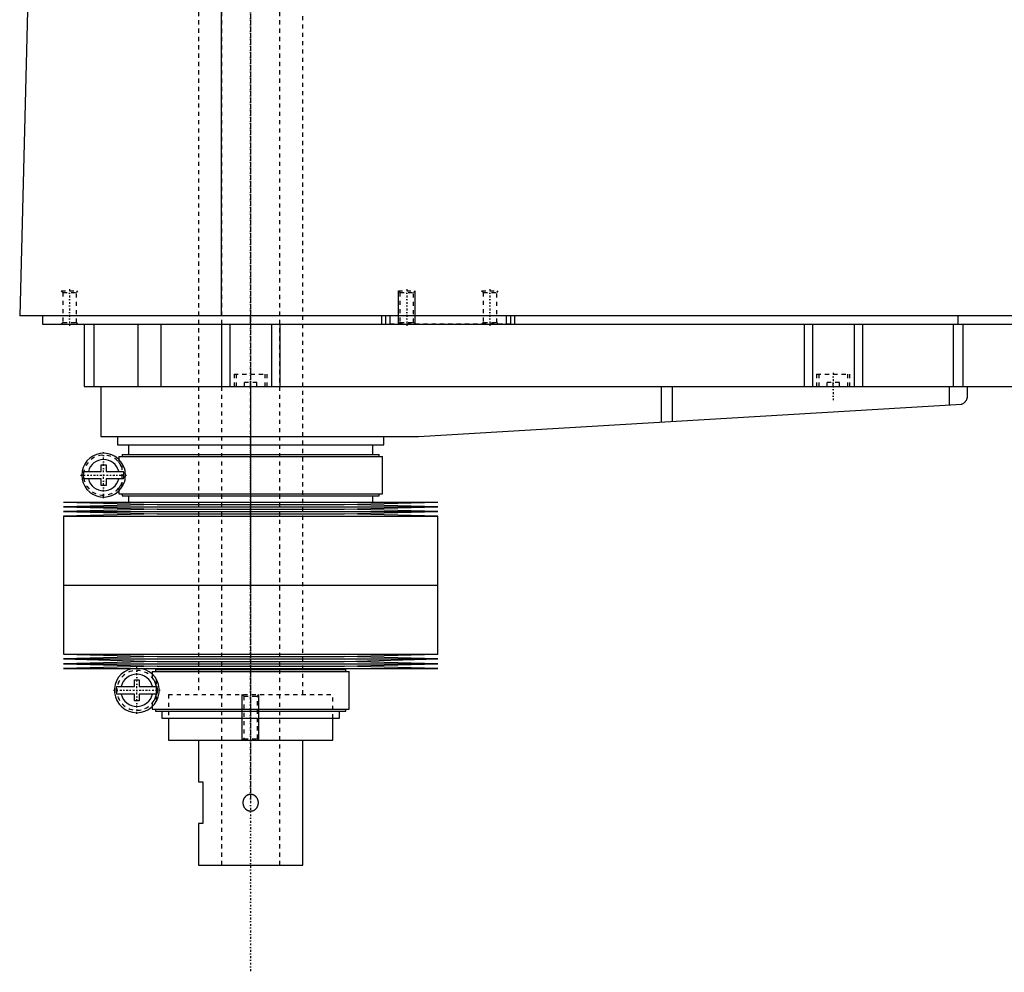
# Model space of a CAD drawing. Extents: x -906 to 181, y -123 to 443.
# Tile 1 of 5: x -906 to -669, y -123 to 106. Entities that reach past the tile are written whole.
import ezdxf

# ---------------------------------------------------------------- set-up
doc = ezdxf.new("R2010")
doc.units = 0
doc.linetypes.add('CENTER', pattern=[1.5, 0.45, -0.5, 0.05, -0.5])
doc.linetypes.add('DASHED', pattern=[2, 1, -1])
for name, color, linetype in [('AM_0', 7, 'CONTINUOUS'), ('AM_10', 7, 'CONTINUOUS'), ('AM_3', 7, 'DASHED'), ('AM_7', 7, 'CENTER')]:
    doc.layers.add(name, color=color, linetype=linetype)

msp = doc.modelspace()

# ---------------------------------------------------------------- linework, layer by layer
at = {"layer": 'AM_0', "color": 7, "linetype": 'CONTINUOUS'}
for p, q in [((-857.01, 34.5), (-857.01, 116.6)), ((-903.45, 115.63), (-905.5, 34.5)), ((-328.96, 34.5), (-905.5, 34.5)), ((-900, 34.5), (-900, 32.5)), ((-850, 32.5), (-850, 34.5)), ((-818.5, 32.5), (-818.5, 34.5)), ((-817.5, 32.5), (-817.5, 34.5)), ((-816.5, 32.5), (-816.5, 34.5)), ((-788.5, 32.5), (-788.5, 34.5)), ((-787.5, 32.5), (-787.5, 34.5)), ((-786.5, 32.5), (-786.5, 34.5)), ((-680, 32.5), (-680, 34.5)), ((-900, 32.5), (-360, 32.5)), ((-890, 32.5), (-890, 17.5)), ((-887.69, 32.5), (-887.69, 17.5)), ((-877.09, 32.5), (-877.09, 17.5)), ((-871.56, 32.5), (-871.56, 17.5)), ((-857, 32.5), (-857, 17.5)), ((-855, 32.5), (-855, 17.5)), ((-845, 32.5), (-845, 17.5)), ((-843, 32.5), (-843, 17.5)), ((-717, 32.5), (-717, 17.5)), ((-715, 32.5), (-715, 17.5)), ((-705, 32.5), (-705, 17.5)), ((-703, 32.5), (-703, 17.5)), ((-681.18, 32.5), (-681.18, 17.5)), ((-678.85, 32.5), (-678.85, 17.5)), ((-890, 17.5), (-582, 17.5)), ((-886, 17.5), (-886, 5.5)), ((-850, 17.5), (-850, 5.5)), ((-751.33, 17.5), (-751.33, 8.99)), ((-748.68, 17.5), (-748.68, 9.14)), ((-682.14, 17.5), (-682.14, 13.1)), ((-677.8, 17.5), (-677.8, 14.74)), ((-809.7, 5.52), (-679.14, 13.27)), ((-886, 5.5), (-810.3, 5.5)), ((-882, 5.5), (-882, 3.5)), ((-818, 3.5), (-818, 5.5)), ((-882, 3.5), (-818, 3.5)), ((-879.35, 3.5), (-879.35, 1.2)), ((-820.65, 1.2), (-820.65, 3.5)), ((-881.65, 0.7), (-881.65, -0.08)), ((-881.65, 0.7), (-818.35, 0.7)), ((-880.85, 1.2), (-880.85, 0.7)), ((-880.85, 1.2), (-819.15, 1.2)), ((-819.15, 0.7), (-819.15, 1.2)), ((-818.35, -8.3), (-818.35, 0.7)), ((-885.95, -2.9), (-885.95, -1.3)), ((-885.95, -1.3), (-884.75, -1.3)), ((-884.75, -1.3), (-884.75, -2.9)), ((-890.13, -2.9), (-885.95, -2.9)), ((-885.95, -4.7), (-890.13, -4.7)), ((-885.95, -6.3), (-885.95, -4.7)), ((-884.75, -2.9), (-880.57, -2.9)), ((-884.75, -4.7), (-884.75, -6.3)), ((-880.57, -4.7), (-884.75, -4.7)), ((-884.75, -6.3), (-885.95, -6.3)), ((-881.65, -7.52), (-881.65, -8.3)), ((-881.65, -8.3), (-818.35, -8.3)), ((-880.85, -8.3), (-880.85, -8.8)), ((-880.85, -8.8), (-819.15, -8.8)), ((-879.35, -8.8), (-879.35, -10.25)), ((-820.65, -10.25), (-820.65, -8.8)), ((-819.15, -8.8), (-819.15, -8.3)), ((-895, -10.25), (-872.5, -10.82)), ((-895, -10.25), (-805, -10.25)), ((-872.5, -10.82), (-895, -11.39)), ((-895, -11.39), (-872.5, -11.96)), ((-895, -11.39), (-805, -11.39)), ((-872.5, -10.82), (-827.5, -10.82)), ((-827.5, -10.82), (-805, -10.25)), ((-805, -11.39), (-827.5, -10.82)), ((-827.5, -11.96), (-805, -11.39)), ((-872.5, -11.96), (-895, -12.53)), ((-895, -12.53), (-872.5, -13.1)), ((-895, -12.53), (-805, -12.53)), ((-872.5, -13.1), (-895, -13.67)), ((-895, -13.67), (-895, -30.25)), ((-895, -13.67), (-805, -13.67)), ((-872.5, -11.96), (-827.5, -11.96)), ((-872.5, -13.1), (-827.5, -13.1)), ((-805, -12.53), (-827.5, -11.96)), ((-827.5, -13.1), (-805, -12.53)), ((-805, -13.67), (-827.5, -13.1)), ((-805, -30.25), (-805, -13.67)), ((-895, -30.25), (-805, -30.25)), ((-895, -30.25), (-895, -46.83)), ((-895, -30.25), (-805, -30.25)), ((-805, -46.83), (-805, -30.25)), ((-895, -46.83), (-872.5, -47.4)), ((-895, -46.83), (-805, -46.83)), ((-827.5, -47.4), (-805, -46.83)), ((-872.5, -47.4), (-895, -47.97)), ((-895, -47.97), (-872.5, -48.54)), ((-895, -47.97), (-805, -47.97)), ((-872.5, -48.54), (-895, -49.11)), ((-895, -49.11), (-872.5, -49.68)), ((-895, -49.11), (-805, -49.11)), ((-872.5, -49.68), (-895, -50.25)), ((-872.5, -47.4), (-827.5, -47.4)), ((-872.5, -48.54), (-827.5, -48.54)), ((-872.5, -49.68), (-827.5, -49.68)), ((-805, -47.97), (-827.5, -47.4)), ((-827.5, -48.54), (-805, -47.97)), ((-805, -49.11), (-827.5, -48.54)), ((-827.5, -49.68), (-805, -49.11)), ((-805, -50.25), (-827.5, -49.68)), ((-895, -50.25), (-805, -50.25)), ((-873.65, -51), (-873.65, -51.6)), ((-873.65, -51), (-826.35, -51)), ((-872.85, -50.5), (-872.85, -51)), ((-872.85, -50.5), (-827.15, -50.5)), ((-871.35, -50.25), (-871.35, -50.5)), ((-828.65, -50.5), (-828.65, -50.25)), ((-827.15, -51), (-827.15, -50.5)), ((-826.35, -60), (-826.35, -51)), ((-877.95, -54.6), (-877.95, -53)), ((-877.95, -53), (-876.75, -53)), ((-876.75, -53), (-876.75, -54.6)), ((-882.26, -54.6), (-877.95, -54.6)), ((-877.95, -56.4), (-882.26, -56.4)), ((-877.95, -58), (-877.95, -56.4)), ((-876.75, -54.6), (-872.44, -54.6)), ((-876.75, -56.4), (-876.75, -58)), ((-872.44, -56.4), (-876.75, -56.4)), ((-876.75, -58), (-877.95, -58)), ((-873.65, -59.4), (-873.65, -60)), ((-873.65, -60), (-826.35, -60)), ((-872.85, -60), (-872.85, -60.5)), ((-872.85, -60.5), (-827.15, -60.5)), ((-871.35, -60.5), (-871.35, -62.2)), ((-828.65, -62.2), (-828.65, -60.5)), ((-827.15, -60.5), (-827.15, -60)), ((-871.35, -62.2), (-828.65, -62.2)), ((-869.75, -62.2), (-869.75, -67.5)), ((-830.25, -67.5), (-830.25, -62.2)), ((-869.75, -67.5), (-830.25, -67.5)), ((-862.5, -67.5), (-862.5, -77.5)), ((-837.5, -97.5), (-837.5, -67.5)), ((-862.5, -77.5), (-861.5, -77.5)), ((-861.5, -77.5), (-861.5, -87.5)), ((-862.5, -87.5), (-862.5, -97.5)), ((-861.5, -87.5), (-862.5, -87.5)), ((-862.5, -97.5), (-837.5, -97.5))]:
    msp.add_line(p, q, dxfattribs=at)
for points in [[(-679.14, 13.27, 0), (-679.07, 13.3, 0), (-678.93, 13.36, 0), (-678.8, 13.42, 0), (-678.73, 13.46, 0), (-678.67, 13.49, 0), (-678.56, 13.57, 0), (-678.45, 13.66, 0), (-678.35, 13.75, 0), (-678.26, 13.84, 0), (-678.18, 13.94, 0), (-678.14, 13.99, 0), (-678.11, 14.04, 0), (-678.04, 14.14, 0), (-677.98, 14.24, 0), (-677.93, 14.34, 0), (-677.89, 14.44, 0), (-677.86, 14.53, 0), (-677.84, 14.58, 0), (-677.84, 14.58, 0), (-677.84, 14.6, 0), (-677.83, 14.61, 0), (-677.83, 14.62, 0), (-677.83, 14.62, 0), (-677.83, 14.64, 0), (-677.82, 14.65, 0), (-677.82, 14.66, 0), (-677.82, 14.67, 0), (-677.81, 14.68, 0), (-677.81, 14.69, 0), (-677.81, 14.69, 0), (-677.81, 14.7, 0), (-677.81, 14.71, 0), (-677.8, 14.72, 0), (-677.8, 14.72, 0), (-677.8, 14.73, 0), (-677.8, 14.73, 0), (-677.8, 14.73, 0), (-677.8, 14.73, 0), (-677.8, 14.74, 0), (-677.8, 14.74, 0)], [(-880.34, -2.22, 0), (-880.34, -2.23, 0), (-880.34, -2.24, 0), (-880.33, -2.26, 0), (-880.33, -2.27, 0), (-880.33, -2.28, 0), (-880.32, -2.29, 0), (-880.32, -2.31, 0), (-880.31, -2.33, 0), (-880.31, -2.35, 0), (-880.3, -2.37, 0), (-880.3, -2.38, 0), (-880.3, -2.39, 0), (-880.3, -2.41, 0), (-880.29, -2.44, 0), (-880.29, -2.46, 0), (-880.28, -2.48, 0), (-880.28, -2.51, 0), (-880.28, -2.52, 0), (-880.27, -2.53, 0), (-880.27, -2.56, 0), (-880.27, -2.58, 0), (-880.26, -2.59, 0), (-880.26, -2.61, 0), (-880.26, -2.63, 0), (-880.25, -2.66, 0), (-880.25, -2.67, 0), (-880.25, -2.69, 0), (-880.25, -2.71, 0), (-880.24, -2.74, 0), (-880.24, -2.77, 0), (-880.24, -2.8, 0), (-880.23, -2.83, 0), (-880.23, -2.84, 0), (-880.23, -2.86, 0), (-880.23, -2.89, 0), (-880.23, -2.92, 0), (-880.22, -2.95, 0), (-880.22, -2.98, 0), (-880.22, -3.02, 0), (-880.22, -3.03, 0), (-880.22, -3.05, 0), (-880.21, -3.08, 0), (-880.21, -3.11, 0), (-880.21, -3.15, 0), (-880.21, -3.18, 0), (-880.2, -3.21, 0), (-880.2, -3.23, 0), (-880.2, -3.25, 0), (-880.2, -3.28, 0), (-880.2, -3.31, 0), (-880.19, -3.43, 0), (-880.19, -3.64, 0), (-880.19, -3.74, 0), (-880.19, -3.84, 0), (-880.19, -4.04, 0), (-880.2, -4.25, 0), (-880.2, -4.37, 0), (-880.21, -4.4, 0), (-880.21, -4.43, 0), (-880.21, -4.45, 0), (-880.21, -4.47, 0), (-880.21, -4.5, 0), (-880.21, -4.53, 0), (-880.22, -4.56, 0), (-880.22, -4.6, 0), (-880.22, -4.63, 0), (-880.22, -4.65, 0), (-880.22, -4.66, 0), (-880.23, -4.7, 0), (-880.23, -4.73, 0), (-880.23, -4.76, 0), (-880.24, -4.79, 0), (-880.24, -4.83, 0), (-880.24, -4.84, 0), (-880.24, -4.86, 0), (-880.25, -4.89, 0), (-880.25, -4.92, 0), (-880.25, -4.93, 0), (-880.26, -4.95, 0), (-880.26, -4.98, 0), (-880.26, -5.01, 0), (-880.27, -5.03, 0), (-880.27, -5.04, 0), (-880.27, -5.07, 0), (-880.28, -5.1, 0), (-880.28, -5.12, 0), (-880.29, -5.15, 0), (-880.29, -5.18, 0), (-880.3, -5.19, 0), (-880.3, -5.2, 0), (-880.3, -5.23, 0), (-880.31, -5.25, 0), (-880.31, -5.27, 0), (-880.32, -5.29, 0), (-880.32, -5.31, 0), (-880.33, -5.32, 0), (-880.33, -5.33, 0), (-880.34, -5.35, 0), (-880.34, -5.37, 0), (-880.34, -5.38, 0)]]:
    msp.add_polyline3d(points, dxfattribs=at)
for centre, radius, start, end in [((-810.3, 15.5), 10, 270, 273.4), ((-885.35, -3.8), 5.25, 17.5154, 342.4846), ((-885.35, -3.8), 3.75, 13.8865, 166.1135), ((-885.35, -3.8), 4.87, 169.3459, 190.6541), ((-885.35, -3.8), 3.75, 193.8865, 346.1135), ((-885.35, -3.8), 4.87, 349.3459, 10.6541), ((-877.35, -55.5), 5.38, 102.3808, 77.6192), ((-877.35, -55.5), 3.87, 13.43, 166.57), ((-877.35, -55.5), 4.99, 169.6156, 190.3844), ((-877.35, -55.5), 3.87, 193.43, 346.57), ((-877.35, -55.5), 4.99, 349.6156, 10.3844)]:
    msp.add_arc(centre, radius, start, end, dxfattribs=at)
at = {"layer": 'AM_10', "color": 7, "linetype": 'CONTINUOUS'}
for p, q in [((-814.5, 32.5), (-814.5, 40.5)), ((-810.5, 32.5), (-810.5, 40.5)), ((-852, -67.5), (-852, -56.5)), ((-848, -67.5), (-848, -56.5))]:
    msp.add_line(p, q, dxfattribs=at)
at = {"layer": 'AM_3', "color": 6, "linetype": 'DASHED'}
for p, q in [((-857, 417.5), (-857, -97.5)), ((-843, -97.5), (-843, 417.5)), ((-862.5, 405.5), (-862.5, -56.5)), ((-837.5, -56.5), (-837.5, 405.5)), ((-895.5, 40.5), (-895.12, 40.12)), ((-895.5, 40.5), (-891.5, 40.5)), ((-891.88, 40.12), (-891.5, 40.5)), ((-814.5, 40.5), (-814.12, 40.12)), ((-814.5, 40.5), (-810.5, 40.5)), ((-810.88, 40.12), (-810.5, 40.5)), ((-794.5, 40.5), (-794.12, 40.12)), ((-794.5, 40.5), (-790.5, 40.5)), ((-790.88, 40.12), (-790.5, 40.5)), ((-895.12, 40.12), (-895.12, 32.88)), ((-895.12, 40.12), (-891.88, 40.12)), ((-891.88, 32.88), (-891.88, 40.12)), ((-814.12, 40.12), (-814.12, 32.88)), ((-814.12, 40.12), (-810.88, 40.12)), ((-810.88, 32.88), (-810.88, 40.12)), ((-794.12, 40.12), (-794.12, 32.88)), ((-794.12, 40.12), (-790.88, 40.12)), ((-790.88, 32.88), (-790.88, 40.12)), ((-895.12, 32.88), (-895.5, 32.5)), ((-895.12, 32.88), (-891.88, 32.88)), ((-891.5, 32.5), (-891.88, 32.88)), ((-787.5, 32.5), (-816.5, 32.5)), ((-814.12, 32.88), (-814.5, 32.5)), ((-814.12, 32.88), (-810.88, 32.88)), ((-810.5, 32.5), (-810.88, 32.88)), ((-794.12, 32.88), (-794.5, 32.5)), ((-794.12, 32.88), (-790.88, 32.88)), ((-790.5, 32.5), (-790.88, 32.88)), ((-854, 20.5), (-854, 17.5)), ((-854, 20.5), (-846, 20.5)), ((-853.5, 20.5), (-853.5, 17.5)), ((-846.5, 17.5), (-846.5, 20.5)), ((-846, 17.5), (-846, 20.5)), ((-714, 20.5), (-714, 17.5)), ((-714, 20.5), (-706, 20.5)), ((-713.5, 20.5), (-713.5, 17.5)), ((-706.5, 17.5), (-706.5, 20.5)), ((-706, 17.5), (-706, 20.5)), ((-848.5, 18.5), (-851.5, 18.5)), ((-851.5, 17.5), (-851.5, 18.5)), ((-850, 17.5), (-850, 18.5)), ((-848.5, 17.5), (-848.5, 18.5)), ((-708.5, 18.5), (-711.5, 18.5)), ((-711.5, 17.5), (-711.5, 18.5)), ((-710, 17.5), (-710, 18.5)), ((-708.5, 17.5), (-708.5, 18.5)), ((-881.65, -0.08), (-881.65, -0.74)), ((-880.87, -6.53), (-880.87, -1.07)), ((-881.65, -6.86), (-881.65, -7.52)), ((-873.65, -51.6), (-873.65, -52.44)), ((-872.59, -58), (-872.59, -53)), ((-869.75, -56.5), (-830.25, -56.5)), ((-869.75, -56.5), (-869.75, -62.2)), ((-869.75, -56.5), (-830.25, -56.5)), ((-852, -56.5), (-851.62, -56.88)), ((-848.38, -56.88), (-848, -56.5)), ((-830.25, -62.2), (-830.25, -56.5)), ((-873.65, -58.56), (-873.65, -59.4)), ((-851.62, -56.88), (-851.62, -67.12)), ((-851.62, -56.88), (-848.38, -56.88)), ((-848.38, -67.12), (-848.38, -56.88)), ((-851.62, -67.12), (-852, -67.5)), ((-851.62, -67.12), (-848.38, -67.12)), ((-848, -67.5), (-848.38, -67.12))]:
    msp.add_line(p, q, dxfattribs=at)
for points in [[(-880.87, -2.09, 0), (-880.9, -2, 0), (-880.97, -1.83, 0), (-881.04, -1.69, 0), (-881.07, -1.62, 0), (-881.11, -1.55, 0), (-881.17, -1.43, 0), (-881.24, -1.33, 0), (-881.3, -1.23, 0), (-881.35, -1.14, 0), (-881.41, -1.06, 0), (-881.43, -1.03, 0), (-881.45, -1, 0), (-881.5, -0.94, 0), (-881.53, -0.89, 0), (-881.57, -0.84, 0), (-881.6, -0.81, 0), (-881.62, -0.78, 0), (-881.63, -0.77, 0), (-881.63, -0.76, 0), (-881.64, -0.75, 0), (-881.65, -0.74, 0), (-881.65, -0.74, 0)], [(-881.65, -6.86, 0), (-881.65, -6.86, 0), (-881.64, -6.85, 0), (-881.63, -6.84, 0), (-881.63, -6.83, 0), (-881.62, -6.82, 0), (-881.6, -6.79, 0), (-881.57, -6.76, 0), (-881.53, -6.71, 0), (-881.5, -6.66, 0), (-881.45, -6.6, 0), (-881.43, -6.57, 0), (-881.41, -6.54, 0), (-881.35, -6.46, 0), (-881.3, -6.37, 0), (-881.24, -6.27, 0), (-881.17, -6.17, 0), (-881.11, -6.05, 0), (-881.07, -5.98, 0), (-881.04, -5.91, 0), (-880.97, -5.77, 0), (-880.9, -5.6, 0), (-880.87, -5.51, 0)], [(-872.59, -54.88, 0), (-872.59, -54.85, 0), (-872.6, -54.78, 0), (-872.62, -54.71, 0), (-872.62, -54.68, 0), (-872.63, -54.65, 0), (-872.64, -54.58, 0), (-872.65, -54.52, 0), (-872.66, -54.46, 0), (-872.68, -54.41, 0), (-872.69, -54.35, 0), (-872.7, -54.32, 0), (-872.7, -54.29, 0), (-872.72, -54.24, 0), (-872.73, -54.19, 0), (-872.75, -54.14, 0), (-872.76, -54.1, 0), (-872.77, -54.05, 0), (-872.78, -54.03, 0), (-872.79, -54, 0), (-872.8, -53.96, 0), (-872.82, -53.92, 0), (-872.83, -53.9, 0), (-872.83, -53.88, 0), (-872.85, -53.84, 0), (-872.86, -53.8, 0), (-872.87, -53.78, 0), (-872.88, -53.76, 0), (-872.89, -53.72, 0), (-872.91, -53.69, 0), (-872.92, -53.65, 0), (-872.94, -53.62, 0), (-872.95, -53.58, 0), (-872.96, -53.56, 0), (-872.96, -53.55, 0), (-872.98, -53.52, 0), (-872.99, -53.48, 0), (-873.04, -53.38, 0), (-873.13, -53.21, 0), (-873.21, -53.07, 0), (-873.29, -52.95, 0), (-873.32, -52.89, 0), (-873.36, -52.84, 0), (-873.42, -52.74, 0), (-873.48, -52.66, 0), (-873.53, -52.6, 0), (-873.57, -52.54, 0), (-873.6, -52.5, 0), (-873.61, -52.49, 0), (-873.63, -52.47, 0), (-873.64, -52.45, 0), (-873.65, -52.44, 0), (-873.65, -52.44, 0)], [(-873.65, -58.56, 0), (-873.65, -58.56, 0), (-873.64, -58.55, 0), (-873.63, -58.53, 0), (-873.61, -58.51, 0), (-873.6, -58.5, 0), (-873.57, -58.46, 0), (-873.53, -58.4, 0), (-873.48, -58.34, 0), (-873.42, -58.26, 0), (-873.36, -58.16, 0), (-873.32, -58.11, 0), (-873.29, -58.05, 0), (-873.21, -57.93, 0), (-873.13, -57.79, 0), (-873.04, -57.62, 0), (-872.99, -57.52, 0), (-872.98, -57.48, 0), (-872.96, -57.45, 0), (-872.96, -57.44, 0), (-872.95, -57.42, 0), (-872.94, -57.38, 0), (-872.92, -57.35, 0), (-872.91, -57.31, 0), (-872.89, -57.28, 0), (-872.88, -57.24, 0), (-872.87, -57.22, 0), (-872.86, -57.2, 0), (-872.85, -57.16, 0), (-872.83, -57.12, 0), (-872.83, -57.1, 0), (-872.82, -57.08, 0), (-872.8, -57.04, 0), (-872.79, -57, 0), (-872.78, -56.97, 0), (-872.77, -56.95, 0), (-872.76, -56.9, 0), (-872.75, -56.86, 0), (-872.73, -56.81, 0), (-872.72, -56.76, 0), (-872.7, -56.71, 0), (-872.7, -56.68, 0), (-872.69, -56.65, 0), (-872.68, -56.59, 0), (-872.66, -56.54, 0), (-872.65, -56.48, 0), (-872.64, -56.42, 0), (-872.63, -56.35, 0), (-872.62, -56.32, 0), (-872.62, -56.29, 0), (-872.6, -56.22, 0), (-872.59, -56.15, 0), (-872.59, -56.12, 0)], [(-850, -80.5, 0), (-850.03, -80.5, 0), (-850.08, -80.5, 0), (-850.14, -80.51, 0), (-850.16, -80.51, 0), (-850.19, -80.51, 0), (-850.25, -80.52, 0), (-850.3, -80.53, 0), (-850.36, -80.54, 0), (-850.41, -80.55, 0), (-850.47, -80.56, 0), (-850.49, -80.57, 0), (-850.52, -80.58, 0), (-850.57, -80.6, 0), (-850.63, -80.62, 0), (-850.68, -80.64, 0), (-850.73, -80.66, 0), (-850.78, -80.69, 0), (-850.81, -80.7, 0), (-850.83, -80.71, 0), (-850.88, -80.74, 0), (-850.93, -80.77, 0), (-850.96, -80.78, 0), (-850.98, -80.8, 0), (-851.03, -80.83, 0), (-851.07, -80.87, 0), (-851.09, -80.88, 0), (-851.12, -80.9, 0), (-851.16, -80.94, 0), (-851.2, -80.97, 0), (-851.24, -81.01, 0), (-851.28, -81.05, 0), (-851.32, -81.09, 0), (-851.34, -81.11, 0), (-851.35, -81.13, 0), (-851.39, -81.17, 0), (-851.42, -81.21, 0), (-851.46, -81.26, 0), (-851.49, -81.3, 0), (-851.52, -81.35, 0), (-851.54, -81.37, 0), (-851.55, -81.4, 0), (-851.58, -81.44, 0), (-851.61, -81.49, 0), (-851.63, -81.54, 0), (-851.66, -81.6, 0), (-851.68, -81.65, 0), (-851.69, -81.67, 0), (-851.71, -81.7, 0), (-851.73, -81.75, 0), (-851.75, -81.81, 0), (-851.76, -81.86, 0), (-851.78, -81.92, 0), (-851.79, -81.97, 0), (-851.8, -82, 0), (-851.81, -82.03, 0), (-851.82, -82.09, 0), (-851.83, -82.14, 0), (-851.84, -82.2, 0), (-851.85, -82.25, 0), (-851.85, -82.31, 0), (-851.85, -82.34, 0), (-851.86, -82.36, 0), (-851.86, -82.42, 0), (-851.86, -82.47, 0), (-851.86, -82.5, 0), (-851.86, -82.53, 0), (-851.86, -82.58, 0), (-851.86, -82.64, 0), (-851.85, -82.66, 0), (-851.85, -82.69, 0), (-851.85, -82.75, 0), (-851.84, -82.8, 0), (-851.83, -82.86, 0), (-851.82, -82.92, 0), (-851.81, -82.97, 0), (-851.8, -83, 0), (-851.79, -83.03, 0), (-851.78, -83.08, 0), (-851.76, -83.14, 0), (-851.75, -83.19, 0), (-851.73, -83.25, 0), (-851.7, -83.3, 0), (-851.69, -83.33, 0), (-851.68, -83.35, 0), (-851.66, -83.41, 0), (-851.63, -83.46, 0), (-851.61, -83.51, 0), (-851.58, -83.56, 0), (-851.55, -83.61, 0), (-851.53, -83.63, 0), (-851.52, -83.65, 0), (-851.49, -83.7, 0), (-851.46, -83.74, 0), (-851.42, -83.79, 0), (-851.39, -83.83, 0), (-851.35, -83.87, 0), (-851.34, -83.89, 0), (-851.32, -83.91, 0), (-851.28, -83.95, 0), (-851.24, -83.99, 0), (-851.2, -84.03, 0), (-851.16, -84.06, 0), (-851.11, -84.1, 0), (-851.09, -84.12, 0), (-851.07, -84.13, 0), (-851.02, -84.17, 0), (-850.98, -84.2, 0), (-850.95, -84.22, 0), (-850.93, -84.23, 0), (-850.88, -84.26, 0), (-850.83, -84.29, 0), (-850.81, -84.3, 0), (-850.78, -84.31, 0), (-850.73, -84.34, 0), (-850.68, -84.36, 0), (-850.63, -84.38, 0), (-850.57, -84.4, 0), (-850.52, -84.42, 0), (-850.49, -84.43, 0), (-850.46, -84.44, 0), (-850.41, -84.45, 0), (-850.36, -84.46, 0), (-850.3, -84.47, 0), (-850.25, -84.48, 0), (-850.19, -84.49, 0), (-850.16, -84.49, 0), (-850.14, -84.49, 0), (-850.08, -84.5, 0), (-850.03, -84.5, 0), (-850, -84.5, 0)], [(-850, -84.5, 0), (-849.97, -84.5, 0), (-849.92, -84.5, 0), (-849.86, -84.49, 0), (-849.84, -84.49, 0), (-849.81, -84.49, 0), (-849.75, -84.48, 0), (-849.7, -84.47, 0), (-849.64, -84.46, 0), (-849.59, -84.45, 0), (-849.53, -84.44, 0), (-849.51, -84.43, 0), (-849.48, -84.42, 0), (-849.43, -84.4, 0), (-849.37, -84.38, 0), (-849.32, -84.36, 0), (-849.27, -84.34, 0), (-849.22, -84.31, 0), (-849.19, -84.3, 0), (-849.17, -84.29, 0), (-849.12, -84.26, 0), (-849.07, -84.23, 0), (-849.04, -84.22, 0), (-849.02, -84.2, 0), (-848.97, -84.17, 0), (-848.93, -84.13, 0), (-848.91, -84.12, 0), (-848.88, -84.1, 0), (-848.84, -84.06, 0), (-848.8, -84.03, 0), (-848.76, -83.99, 0), (-848.72, -83.95, 0), (-848.68, -83.91, 0), (-848.66, -83.89, 0), (-848.65, -83.87, 0), (-848.61, -83.83, 0), (-848.58, -83.79, 0), (-848.54, -83.74, 0), (-848.51, -83.7, 0), (-848.48, -83.65, 0), (-848.46, -83.63, 0), (-848.45, -83.6, 0), (-848.42, -83.56, 0), (-848.39, -83.51, 0), (-848.37, -83.46, 0), (-848.34, -83.4, 0), (-848.32, -83.35, 0), (-848.31, -83.33, 0), (-848.29, -83.3, 0), (-848.27, -83.25, 0), (-848.25, -83.19, 0), (-848.24, -83.14, 0), (-848.22, -83.08, 0), (-848.21, -83.03, 0), (-848.2, -83, 0), (-848.19, -82.97, 0), (-848.18, -82.92, 0), (-848.17, -82.86, 0), (-848.16, -82.8, 0), (-848.15, -82.75, 0), (-848.15, -82.69, 0), (-848.15, -82.66, 0), (-848.14, -82.64, 0), (-848.14, -82.58, 0), (-848.14, -82.53, 0), (-848.14, -82.5, 0), (-848.14, -82.47, 0), (-848.14, -82.42, 0), (-848.14, -82.36, 0), (-848.15, -82.34, 0), (-848.15, -82.31, 0), (-848.15, -82.25, 0), (-848.16, -82.2, 0), (-848.17, -82.14, 0), (-848.18, -82.08, 0), (-848.19, -82.03, 0), (-848.2, -82, 0), (-848.21, -81.97, 0), (-848.22, -81.92, 0), (-848.24, -81.86, 0), (-848.25, -81.81, 0), (-848.27, -81.75, 0), (-848.29, -81.7, 0), (-848.31, -81.67, 0), (-848.32, -81.65, 0), (-848.34, -81.6, 0), (-848.37, -81.54, 0), (-848.39, -81.49, 0), (-848.42, -81.44, 0), (-848.45, -81.4, 0), (-848.46, -81.37, 0), (-848.48, -81.35, 0), (-848.51, -81.3, 0), (-848.54, -81.26, 0), (-848.58, -81.21, 0), (-848.61, -81.17, 0), (-848.65, -81.13, 0), (-848.66, -81.11, 0), (-848.68, -81.09, 0), (-848.72, -81.05, 0), (-848.76, -81.01, 0), (-848.8, -80.97, 0), (-848.84, -80.94, 0), (-848.88, -80.9, 0), (-848.91, -80.88, 0), (-848.93, -80.87, 0), (-848.97, -80.83, 0), (-849.02, -80.8, 0), (-849.04, -80.78, 0), (-849.07, -80.77, 0), (-849.12, -80.74, 0), (-849.17, -80.71, 0), (-849.19, -80.7, 0), (-849.22, -80.69, 0), (-849.27, -80.66, 0), (-849.32, -80.64, 0), (-849.37, -80.62, 0), (-849.43, -80.6, 0), (-849.48, -80.58, 0), (-849.51, -80.57, 0), (-849.53, -80.56, 0), (-849.59, -80.55, 0), (-849.64, -80.54, 0), (-849.7, -80.53, 0), (-849.75, -80.52, 0), (-849.81, -80.51, 0), (-849.84, -80.51, 0), (-849.86, -80.51, 0), (-849.92, -80.5, 0), (-849.97, -80.5, 0), (-850, -80.5, 0)]]:
    msp.add_polyline3d(points, dxfattribs=at)
for centre, start, end in [((-885.35, -3.8), 20.9129, 339.0871), ((-877.35, -55.5), 7.4315, 352.5685)]:
    msp.add_arc(centre, 4.8, start, end, dxfattribs=at)
at = {"layer": 'AM_7', "color": 4, "linetype": 'CENTER'}
for p, q in [((-850, 443.25), (-850, -123.25)), ((-850, 247.5), (-850, -82.5)), ((-893.5, 40.9), (-893.5, 32.1)), ((-812.5, 40.9), (-812.5, 32.1)), ((-792.5, 40.9), (-792.5, 32.1)), ((-710, 20.8), (-710, 14.2)), ((-850, 5.19), (-850, -31.94)), ((-885.35, -9.31), (-885.35, 1.71)), ((-890.86, -3.8), (-879.84, -3.8)), ((-850, -28.65), (-850, -63.8)), ((-877.35, -61.14), (-877.35, -49.86)), ((-882.99, -55.5), (-871.71, -55.5))]:
    msp.add_line(p, q, dxfattribs=at)

doc.saveas('drawing.dxf')
